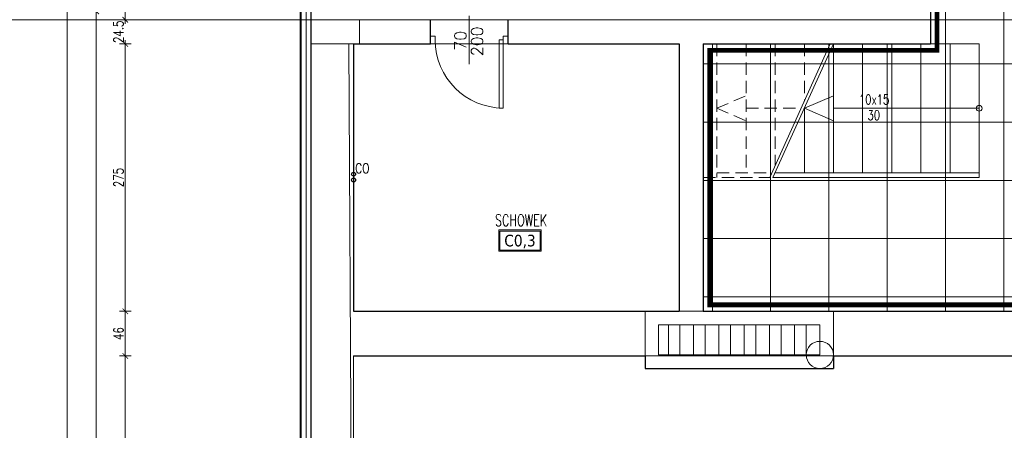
# Model space of a CAD drawing. Header units: millimetres. Extents: x 15214 to 140083, y -437840 to -79279.
# Tile 217 of 256: x 51667 to 52681, y -197537 to -197115. Entities that reach past the tile are written whole.
import ezdxf
from ezdxf.enums import TextEntityAlignment as Align

# ---------------------------------------------------------------- set-up
doc = ezdxf.new("R2010")
doc.units = ezdxf.units.MM
doc.linetypes.add('DASHED', pattern=[19.05, 12.7, -6.35])
doc.linetypes.add('HIDDEN', pattern=[9.525, 6.35, -3.175])
doc.layers.get('0').update_dxf_attribs({"lineweight": 0})
for name, color, linetype, lineweight in [('! tynk', 21, 'Continuous', 0), ('!! 0 posadzki gres 2 - komu', 200, 'Continuous', 9), ('0-osie-tx', 66, 'Continuous', 9), ('A_wymiary', 7, 'Continuous', 5), ('Istn-cienka', 4, 'Continuous', 9), ('Istn-drzwi', 1, 'Continuous', 13), ('Istn-sciany', 3, 'Continuous', 30), ('Istn-widok', 1, 'Continuous', 15), ('Ocieplenie', 4, 'ZIGZAG', 5), ('Opis', 8, 'Continuous', 13), ('Opis_pom', 9, 'Continuous', 18), ('Widok', 1, 'Continuous', 15)]:
    doc.layers.add(name, color=color, linetype=linetype, lineweight=lineweight)
doc.layers.add('!! 0 -cokol - 2', color=155, linetype='Continuous')
doc.layers.add('Powierzchnia', color=140, linetype='Continuous', lineweight=5, plot=False)
doc.layers.add('ramki', color=66, linetype='Continuous', lineweight=9, plot=False)
doc.styles.add('ARCHETYP', font='romans.shx', dxfattribs={"height": 15})
doc.styles.add('ARIAL', font='tahoma.ttf')
doc.styles.add('SIMPLEX', font='simplex.shx', dxfattribs={"width": 0.77})
doc.styles.add('TXT', font='simplex.shx')
doc.linetypes.add('ZIGZAG', pattern='A,0.00254,-5.08,[131,ltypeshp.shx,S=5.08,R=0,X=-5.08,Y=0],-10.16,[131,ltypeshp.shx,S=5.08,R=180,X=5.08,Y=0],-5.08', length=20.32254)
doc.dimstyles.new('OL PB 100', dxfattribs={"dimscale": 4, "dimtxt": 2.5, "dimasz": 0.1, "dimexe": 10, "dimexo": 10, "dimgap": 0.5, "dimtad": 1, "dimdec": 1, "dimrnd": 0.5, "dimzin": 9, "dimdsep": 46, "dimtxsty": 'SIMPLEX', "dimblk": 'thick_MSz', "dimcen": 0.05, "dimdle": 8, "dimse1": 1, "dimse2": 1, "dimclrd": 256, "dimclre": 256, "dimclrt": 3, "dimadec": 1, "dimazin": 2, "dimtfac": 1, "dimtdec": 1, "dimtix": 1, "dimtofl": 0, "dimtmove": 2, "dimatfit": 3, "dimldrblk": 'thick_MSz', "dimfxl": 10, "dimfxlon": 1, "dimtolj": 1, "dimlwd": -1, "dimlwe": -1, "dimarcsym": 0})

# ---------------------------------------------------------------- blocks, each defined once
blk = doc.blocks.new('thick_MSz')
for p, q in [((-10, 0), (10, 0)), ((0, 15), (0, -15))]:
    blk.add_line(p, q)
at = {"const_width": 2, "elevation": 2}
blk.add_lwpolyline([(-7.1, -7.1), (7.1, 7.1)], dxfattribs=at)
blk = doc.blocks.new('*D503')
at = {"layer": 'A_wymiary', "transparency": 16777216}
blk.add_line((51715.7, -195637), (51715.7, -198082.2), dxfattribs=at)
at = {"layer": 'DEFPOINTS', "color": 0, "transparency": 16777216}
for p in [(51955.7, -195636.6), (51715.7, -198082.6), (51955.7, -198082.6)]:
    blk.add_point(p, dxfattribs=at)
at = {"layer": 'A_wymiary', "transparency": 16777216, "xscale": 0.4, "yscale": 0.4, "zscale": 0.4}
for p, rotation in [((51715.7, -195636.6), 90), ((51715.7, -198082.6), 270)]:
    blk.add_blockref('thick_MSz', p, dxfattribs=dict(at, rotation=rotation))
at = {"layer": 'A_wymiary', "color": 3, "transparency": 16777216, "insert": (51708.7, -196859.6), "char_height": 10, "attachment_point": 5, "rotation": 90, "style": 'SIMPLEX'}
blk.add_mtext('\\A1;2446', dxfattribs=at)
blk = doc.blocks.new('*D524')
at = {"layer": 'A_wymiary', "transparency": 16777216}
blk.add_line((51745.7, -197106.5), (51745.7, -198082.2), dxfattribs=at)
at = {"layer": 'DEFPOINTS', "color": 0, "transparency": 16777216}
for p in [(51955.7, -197106.1), (51745.7, -198082.6), (51955.7, -198082.6)]:
    blk.add_point(p, dxfattribs=at)
at = {"layer": 'A_wymiary', "transparency": 16777216, "xscale": 0.4, "yscale": 0.4, "zscale": 0.4}
for p, rotation in [((51745.7, -197106.1), 90), ((51745.7, -198082.6), 270)]:
    blk.add_blockref('thick_MSz', p, dxfattribs=dict(at, rotation=rotation))
at = {"layer": 'A_wymiary', "color": 3, "transparency": 16777216, "insert": (51738.7, -197594.3), "char_height": 10, "attachment_point": 5, "rotation": 90, "style": 'SIMPLEX'}
blk.add_mtext('\\A1;976.5', dxfattribs=at)
blk = doc.blocks.new('*D525')
at = {"layer": 'A_wymiary', "transparency": 16777216}
blk.add_line((51775.7, -195640), (51775.7, -197114.4), dxfattribs=at)
at = {"layer": 'DEFPOINTS', "color": 0, "transparency": 16777216}
for p in [(52016.7, -195639.6), (51775.7, -197114.8), (52016.7, -197114.8)]:
    blk.add_point(p, dxfattribs=at)
at = {"layer": 'A_wymiary', "transparency": 16777216, "xscale": 0.4, "yscale": 0.4, "zscale": 0.4}
for p, rotation in [((51775.7, -195639.6), 90), ((51775.7, -197114.8), 270)]:
    blk.add_blockref('thick_MSz', p, dxfattribs=dict(at, rotation=rotation))
at = {"layer": 'A_wymiary', "color": 3, "transparency": 16777216, "insert": (51768.7, -196377.2), "char_height": 10, "attachment_point": 5, "rotation": 90, "style": 'SIMPLEX'}
blk.add_mtext('\\A1;1475.5', dxfattribs=at)
blk = doc.blocks.new('*D526')
at = {"layer": 'A_wymiary', "transparency": 16777216}
for p, q in [((51775.7, -197114.4), (51775.7, -197114)), ((51775.7, -197140), (51775.7, -197140.4))]:
    blk.add_line(p, q, dxfattribs=at)
at = {"layer": 'DEFPOINTS', "color": 0, "transparency": 16777216}
for p in [(52016.7, -197114.8), (51775.7, -197139.6), (52010.7, -197139.6)]:
    blk.add_point(p, dxfattribs=at)
at = {"layer": 'A_wymiary', "transparency": 16777216, "xscale": 0.4, "yscale": 0.4, "zscale": 0.4}
for p, rotation in [((51775.7, -197114.8), 270), ((51775.7, -197139.6), 90)]:
    blk.add_blockref('thick_MSz', p, dxfattribs=dict(at, rotation=rotation))
at = {"layer": 'A_wymiary', "color": 3, "transparency": 16777216, "insert": (51768.7, -197127.2), "char_height": 10, "attachment_point": 5, "rotation": 90, "style": 'SIMPLEX'}
blk.add_mtext('\\A1;24.5', dxfattribs=at)
blk = doc.blocks.new('*D527')
at = {"layer": 'A_wymiary', "transparency": 16777216}
blk.add_line((51775.7, -197140), (51775.7, -197414.2), dxfattribs=at)
at = {"layer": 'DEFPOINTS', "color": 0, "transparency": 16777216}
for p in [(52010.7, -197139.6), (51775.7, -197414.6), (52010.7, -197414.6)]:
    blk.add_point(p, dxfattribs=at)
at = {"layer": 'A_wymiary', "transparency": 16777216, "xscale": 0.4, "yscale": 0.4, "zscale": 0.4}
for p, rotation in [((51775.7, -197139.6), 90), ((51775.7, -197414.6), 270)]:
    blk.add_blockref('thick_MSz', p, dxfattribs=dict(at, rotation=rotation))
at = {"layer": 'A_wymiary', "color": 3, "transparency": 16777216, "insert": (51768.7, -197277.1), "char_height": 10, "attachment_point": 5, "rotation": 90, "style": 'SIMPLEX'}
blk.add_mtext('\\A1;275', dxfattribs=at)
blk = doc.blocks.new('*D528')
at = {"layer": 'A_wymiary', "transparency": 16777216}
blk.add_line((51775.7, -197415), (51775.7, -197460.2), dxfattribs=at)
at = {"layer": 'DEFPOINTS', "color": 0, "transparency": 16777216}
for p in [(52010.7, -197414.6), (51775.7, -197460.6), (52010.7, -197460.6)]:
    blk.add_point(p, dxfattribs=at)
at = {"layer": 'A_wymiary', "transparency": 16777216, "xscale": 0.4, "yscale": 0.4, "zscale": 0.4}
for p, rotation in [((51775.7, -197414.6), 90), ((51775.7, -197460.6), 270)]:
    blk.add_blockref('thick_MSz', p, dxfattribs=dict(at, rotation=rotation))
at = {"layer": 'A_wymiary', "color": 3, "transparency": 16777216, "insert": (51768.7, -197437.6), "char_height": 10, "attachment_point": 5, "rotation": 90, "style": 'SIMPLEX'}
blk.add_mtext('\\A1;46', dxfattribs=at)
blk = doc.blocks.new('*D529')
at = {"layer": 'A_wymiary', "transparency": 16777216}
blk.add_line((51775.7, -197461), (51775.7, -197728.2), dxfattribs=at)
at = {"layer": 'DEFPOINTS', "color": 0, "transparency": 16777216}
for p in [(52010.7, -197460.6), (51775.7, -197728.6), (52010.7, -197728.6)]:
    blk.add_point(p, dxfattribs=at)
at = {"layer": 'A_wymiary', "transparency": 16777216, "xscale": 0.4, "yscale": 0.4, "zscale": 0.4}
for p, rotation in [((51775.7, -197460.6), 90), ((51775.7, -197728.6), 270)]:
    blk.add_blockref('thick_MSz', p, dxfattribs=dict(at, rotation=rotation))
at = {"layer": 'A_wymiary', "color": 3, "transparency": 16777216, "insert": (51768.7, -197594.6), "char_height": 10, "attachment_point": 5, "rotation": 90, "style": 'SIMPLEX'}
blk.add_mtext('\\A1;268', dxfattribs=at)

msp = doc.modelspace()

# ---------------------------------------------------------------- hatches: boundary and pattern name
at = {"layer": '!! 0 posadzki gres 2 - komu', "linetype": 'Continuous'}
h = msp.add_hatch(dxfattribs=at)
h.set_pattern_fill('_USER', color=256, scale=60, double=1, pattern_type=0)
h.set_pattern_definition([(0, (0, 0), (0, 60), []), (90, (0, 0), (-60, 4e-15), [])])
h.paths.add_polyline_path([(52370.71142, -197414.5883), (53167.71142, -197414.5883), (53167.71142, -197139.5883), (53047.71142, -197139.5883), (53047.71142, -197128.5883), (52887.71142, -197128.5883), (52887.71142, -196222.5883), (53167.71142, -196222.5883), (53167.71142, -195639.5883), (52604.71142, -195639.5883), (52604.71142, -197139.5883), (52370.71142, -197139.5883)])

# ---------------------------------------------------------------- linework, layer by layer
at = {"layer": '! tynk'}
for points in [[(51955.71142, -197106.0883), (51955.71142, -198082.5883), (53228.71142, -198082.5883), (53228.71142, -197690.5883)], [(51956.71142, -197106.0883), (51956.71142, -198081.5883), (53227.71142, -198081.5883), (53227.71142, -197690.5883)]]:
    msp.add_lwpolyline(points, dxfattribs=at)
at = {"layer": '!! 0 -cokol - 2', "color": 97, "linetype": 'DASHED', "ltscale": 5, "true_color": 0x307e39, "const_width": 5}
msp.add_lwpolyline([(52377.3075, -197407.99223), (53161.11535, -197407.99223), (53161.11535, -197146.18437), (53041.11535, -197146.18437), (53041.11535, -197135.18437), (52881.11535, -197135.18437), (52881.11535, -196215.99223), (53161.11535, -196215.99223), (53161.11535, -195646.18437), (52611.3075, -195646.18437), (52611.3075, -197146.18437), (52377.3075, -197146.18437)], close=True, dxfattribs=at)
msp.add_lwpolyline([(51966.71142, -195625.5883), (51966.71142, -198071.5883), (53217.71142, -198071.5883), (53217.71142, -197452.5883), (53443.71142, -197452.5883), (53443.71142, -196839.5883)])
at = {"layer": '0-osie-tx'}
for points in [[(52504.71142, -197473.5883), (52310.71142, -197473.5883), (52310.71142, -197414.5883), (52504.71142, -197414.5883)], [(52490.71142, -197459.5883), (52324.71142, -197459.5883), (52324.71142, -197428.5883), (52490.71142, -197428.5883)]]:
    msp.add_lwpolyline(points, close=True, dxfattribs=at)
for points in [[(52334.71142, -197459.5883), (52334.71142, -197428.5883)], [(52346.71142, -197459.5883), (52346.71142, -197428.5883)], [(52360.71142, -197459.5883), (52360.71142, -197428.5883)], [(52372.71142, -197459.5883), (52372.71142, -197428.5883)], [(52386.71142, -197459.5883), (52386.71142, -197428.5883)], [(52398.71142, -197459.5883), (52398.71142, -197428.5883)], [(52412.71142, -197459.5883), (52412.71142, -197428.5883)], [(52424.71142, -197459.5883), (52424.71142, -197428.5883)], [(52438.71142, -197459.5883), (52438.71142, -197428.5883)], [(52450.71142, -197459.5883), (52450.71142, -197428.5883)], [(52464.71142, -197459.5883), (52464.71142, -197428.5883)], [(52476.71142, -197459.5883), (52476.71142, -197428.5883)], [(52490.71142, -197459.5883), (52490.71142, -197428.5883)]]:
    msp.add_lwpolyline(points, dxfattribs=at)
msp.add_circle((52490.71142, -197459.5883), 14, dxfattribs=at)
at = {"layer": 'DEFPOINTS'}
for centre in [(52010.71142, -197273.5883), (52010.71142, -197279.5883)]:
    msp.add_circle(centre, 2, dxfattribs=at)
at = {"layer": 'Istn-cienka', "linetype": 'HIDDEN', "ltscale": 2}
for points in [[(52384.71142, -197139.5883), (52384.71142, -197277.0883)], [(52414.71142, -197139.5883), (52414.71142, -197272.0883)], [(52444.71142, -197139.5883), (52444.71142, -197264.81571)], [(52474.71142, -197139.5883), (52474.71142, -197198.56571)], [(52384.71142, -197205.8383), (52414.71142, -197192.95439)], [(52384.71142, -197205.8383), (52414.71142, -197218.72222)], [(52414.71142, -197205.8383), (52471.41817, -197205.8383)], [(52370.71142, -197277.0883), (52439.15402, -197277.0883)], [(52384.71142, -197272.0883), (52441.41817, -197272.0883)]]:
    msp.add_lwpolyline(points, dxfattribs=at)
at = {"layer": 'Istn-drzwi'}
msp.add_lwpolyline([(52129.71142, -197110.5883), (52129.71142, -197160.5883)], dxfattribs=at)
for points in [[(52094.71142, -197131.5883), (52089.71142, -197131.5883), (52089.71142, -197139.5883), (52094.71142, -197139.5883)], [(52160.71142, -197205.5883), (52160.71142, -197135.5883), (52164.71142, -197135.5883), (52164.71142, -197205.5883)], [(52164.71142, -197131.5883), (52169.71142, -197131.5883), (52169.71142, -197139.5883), (52164.71142, -197139.5883)]]:
    msp.add_lwpolyline(points, close=True, dxfattribs=at)
msp.add_arc((52164.71142, -197135.5883), 70, 180.00000004, 270.00000004, dxfattribs=at)
at = {"layer": 'Istn-sciany'}
for points in [[(51966.71142, -195627.5883), (51966.71142, -198071.5883), (53217.71142, -198071.5883), (53217.71142, -197691.5883)], [(52604.71142, -196979.5883), (52604.71142, -197139.5883)], [(51966.71142, -197106.0883), (51966.71142, -197517.5883)], [(52089.71142, -197139.5883), (52089.71142, -197114.5883)], [(52169.71142, -197139.5883), (52169.71142, -197114.5883)], [(52010.71142, -197139.5883), (52089.71142, -197139.5883)], [(52010.71142, -197139.5883), (52010.71142, -197414.5883)], [(52169.71142, -197139.5883), (52345.71142, -197139.5883)], [(52345.71142, -197139.5883), (52345.71142, -197414.5883)], [(52370.71142, -197139.5883), (52604.71142, -197139.5883)], [(52370.71142, -197139.5883), (52370.71142, -197414.5883)], [(52010.71142, -197414.5883), (52345.71142, -197414.5883)], [(52370.71142, -197414.5883), (52711.71142, -197414.5883)], [(52010.71142, -197460.5883), (52310.71142, -197460.5883)], [(52310.71142, -197460.5883), (52310.71142, -197473.5883)], [(52504.71142, -197460.5883), (52711.71142, -197460.5883)], [(52504.71142, -197460.5883), (52504.71142, -197473.5883)], [(52310.71142, -197473.5883), (52504.71142, -197473.5883)]]:
    msp.add_lwpolyline(points, dxfattribs=at)
at = {"layer": 'Istn-widok'}
for points in [[(52016.71142, -197114.5883), (52016.71142, -197139.5883)], [(52010.71142, -197139.5883), (51966.71142, -197139.5883)], [(52005.71142, -197139.5883), (52010.71142, -198014.5883)], [(52501.41817, -197139.5883), (52439.15402, -197277.0883)], [(52504.71142, -197139.5883), (52442.44727, -197277.0883)], [(52504.71142, -197139.5883), (52504.71142, -197272.0883)], [(52534.71142, -197139.5883), (52534.71142, -197272.0883)], [(52564.71142, -197139.5883), (52564.71142, -197272.0883)], [(52594.71142, -197139.5883), (52594.71142, -197272.0883)], [(52604.71142, -197139.5883), (52654.71142, -197139.5883)], [(52624.71142, -197139.5883), (52624.71142, -197272.0883)], [(52654.71142, -197139.5883), (52654.71142, -197277.0883)], [(52474.71142, -197205.8383), (52474.71142, -197272.0883)], [(52504.71142, -197205.8383), (52654.71142, -197205.8383)], [(52442.44727, -197277.0883), (52654.71142, -197277.0883)], [(52444.71142, -197272.0883), (52654.71142, -197272.0883)], [(52345.71142, -197414.5883), (52370.71142, -197414.5883)]]:
    msp.add_lwpolyline(points, dxfattribs=at)
msp.add_circle((52654.71142, -197205.8383), 3, dxfattribs=at)
at = {"layer": 'Ocieplenie', "linetype": 'ZIGZAG', "ltscale": 0.75}
msp.add_lwpolyline([(51961.71142, -197106.0883), (51961.71142, -198076.5883), (53222.71142, -198076.5883), (53222.71142, -197690.5883)], dxfattribs=at)
at = {"layer": 'Opis_pom', "ltscale": 0.7}
for points in [[(52160.22562, -197352.80176), (52203.74562, -197352.80176), (52203.74562, -197331.04176), (52160.22562, -197331.04176)], [(52161.31362, -197351.71376), (52202.65762, -197351.71376), (52202.65762, -197332.12976), (52161.31362, -197332.12976)]]:
    msp.add_lwpolyline(points, close=True, dxfattribs=at)
at = {"layer": 'Powierzchnia'}
for points in [[(53167.71142, -195639.5883), (52604.71142, -195639.5883), (52604.71142, -197139.5883), (52370.71142, -197139.5883), (52370.71142, -197414.5883), (53167.71142, -197414.5883)], [(52370.71142, -197414.5883), (53167.71142, -197414.5883), (53167.71142, -197139.5883), (53047.71142, -197139.5883), (53047.71142, -197128.5883), (52887.71142, -197128.5883), (52887.71142, -196222.5883), (53167.71142, -196222.5883), (53167.71142, -195639.5883), (52604.71142, -195639.5883), (52604.71142, -197139.5883), (52370.71142, -197139.5883)], [(52345.71142, -197139.5883), (52010.71142, -197139.5883), (52010.71142, -197414.5883), (52345.71142, -197414.5883)], [(52010.71142, -197460.5883), (53179.71142, -197460.5883), (53179.71142, -197728.5883), (52010.71142, -197728.5883)]]:
    msp.add_lwpolyline(points, close=True, dxfattribs=at)
at = {"layer": 'ramki'}
msp.add_lwpolyline([(48565.42916, -197114.84055), (52765.42916, -197114.84055), (52765.42916, -200084.84055), (48565.42916, -200084.84055)], close=True, dxfattribs=at)
at = {"layer": 'Widok'}
for points in [[(52474.71142, -197205.8383), (52504.71142, -197192.95439)], [(52474.71142, -197205.8383), (52504.71142, -197218.72222)]]:
    msp.add_lwpolyline(points, dxfattribs=at)

# ---------------------------------------------------------------- texts
at = {"layer": 'DEFPOINTS', "style": 'ARCHETYP', "width": 0.8}
msp.add_text('CO', height=10, rotation=0.00000004, dxfattribs=at).set_placement((52012.43181, -197272.55816))
at = {"layer": 'Istn-drzwi', "color": 8, "style": 'ARCHETYP'}
for s, p in [('200', (52143.85856, -197152.39238)), ('70', (52126.71142, -197146.61111))]:
    msp.add_text(s, height=12, rotation=89.99999996, dxfattribs=at).set_placement(p)
at = {"layer": 'Opis', "style": 'SIMPLEX', "width": 0.75}
for s, p in [('10x15', (52530.9719, -197201.80401)), ('30', (52539.75253, -197217.95508))]:
    msp.add_text(s, height=10, dxfattribs=at).set_placement(p)
at = {"layer": 'Opis_pom', "ltscale": 0.7, "style": 'TXT', "width": 0.7}
msp.add_text('SCHOWEK', height=12, dxfattribs=at).set_placement((52183.10075, -197326.99544), align=Align.CENTER)
at = {"layer": 'Opis_pom', "ltscale": 0.7, "style": 'ARIAL'}
msp.add_attdef('C0,3', text='', height=11.968, dxfattribs=at).set_placement((52181.98562, -197341.92176), align=Align.MIDDLE_CENTER)

# ---------------------------------------------------------------- dimensions: what is measured, and where the dimension line sits
at = {"layer": 'A_wymiary'}
for base, p1, p2, picture, middle in [((51715.71142, -198082.5883), (51955.71142, -195636.5883), (51955.71142, -198082.5883), '*D503', (51708.71142, -196859.5883)), ((51775.71142, -197114.84055), (52016.71142, -195639.5883), (52016.71142, -197114.84055), '*D525', (51768.71142, -196377.21443)), ((51745.71142, -198082.5883), (51955.71142, -197106.0883), (51955.71142, -198082.5883), '*D524', (51738.71142, -197594.3383)), ((51775.71142, -197139.5883), (52016.71142, -197114.84055), (52010.71142, -197139.5883), '*D526', (51768.71142, -197127.21443)), ((51775.71142, -197414.5883), (52010.71142, -197139.5883), (52010.71142, -197414.5883), '*D527', (51768.71142, -197277.0883)), ((51775.71142, -197460.5883), (52010.71142, -197414.5883), (52010.71142, -197460.5883), '*D528', (51768.71142, -197437.5883)), ((51775.71142, -197728.5883), (52010.71142, -197460.5883), (52010.71142, -197728.5883), '*D529', (51768.71142, -197594.5883))]:
    dim = msp.add_linear_dim(base=base, p1=p1, p2=p2, angle=90, dimstyle='OL PB 100', dxfattribs=at)
    dim.commit()
    dim.dimension.update_dxf_attribs({"geometry": picture, "text_midpoint": middle})

doc.saveas('drawing.dxf')
